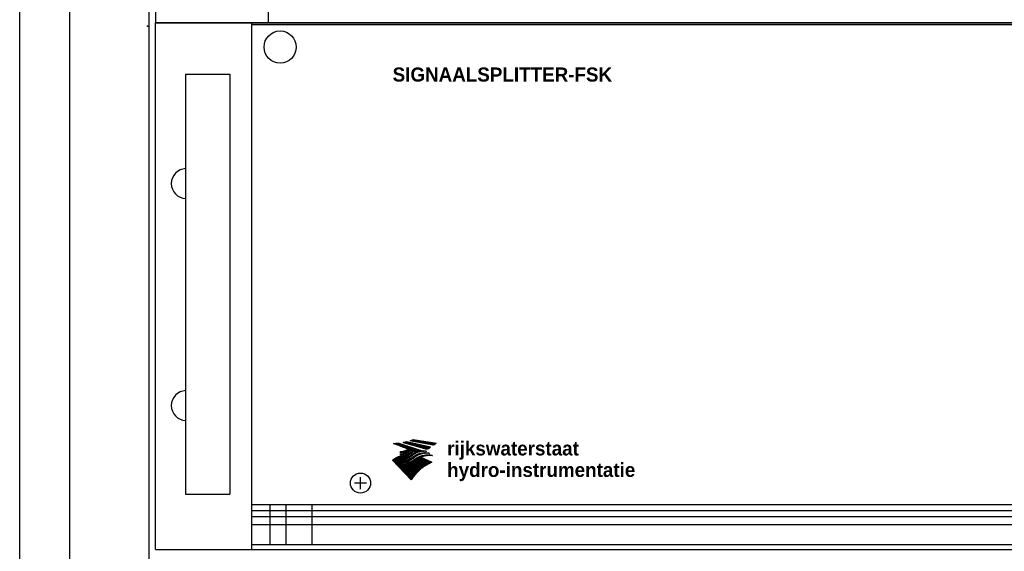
# Model space of a CAD drawing. Extents: x 0 to 4205, y 0 to 2970.
# Tile 4 of 14: x 377 to 622, y 1726 to 1858. Entities that reach past the tile are written whole.
import ezdxf

# ---------------------------------------------------------------- set-up
doc = ezdxf.new("R2010")
doc.units = 0
doc.header["$LTSCALE"] = 15
doc.header["$MEASUREMENT"] = 0
doc.layers.get('0').update_dxf_attribs({"linetype": 'CONTINUOUS'})
doc.layers.add('0-25', color=7, linetype='CONTINUOUS')
doc.layers.add('B-25', color=7, linetype='CONTINUOUS')
doc.styles.add('BOLD', font='bold')

# ---------------------------------------------------------------- blocks, each defined once
blk = doc.blocks.new('*X0')
at = {"color": 0}
for p, q in [((122.94, 22.25), (123.33, 22.64)), ((123.05, 22.22), (123.47, 22.64)), ((122.38, 22.4), (122.44, 22.45)), ((122.49, 22.37), (122.61, 22.48)), ((122.61, 22.34), (122.78, 22.52)), ((122.72, 22.31), (122.96, 22.55)), ((122.83, 22.28), (123.14, 22.59)), ((123.16, 22.18), (123.58, 22.61)), ((123.27, 22.15), (123.7, 22.58)), ((123.38, 22.12), (123.81, 22.56)), ((123.49, 22.09), (123.93, 22.53)), ((123.6, 22.06), (124.04, 22.5)), ((123.71, 22.03), (124.16, 22.48)), ((123.82, 22), (124.28, 22.45)), ((123.94, 21.97), (124.39, 22.43)), ((124.05, 21.94), (124.51, 22.4)), ((124.16, 21.91), (124.62, 22.37)), ((124.27, 21.88), (124.74, 22.35)), ((124.38, 21.85), (124.85, 22.32)), ((124.49, 21.82), (124.97, 22.29)), ((124.6, 21.79), (125.08, 22.27)), ((124.71, 21.76), (125.2, 22.24)), ((124.82, 21.73), (125.31, 22.22)), ((124.93, 21.7), (125.43, 22.19)), ((125.04, 21.66), (125.54, 22.16)), ((125.15, 21.63), (125.66, 22.14)), ((125.27, 21.6), (125.77, 22.11)), ((125.38, 21.57), (125.89, 22.08)), ((125.49, 21.54), (126, 22.06)), ((125.6, 21.51), (126.12, 22.03)), ((125.71, 21.48), (126.23, 22.01)), ((125.82, 21.45), (126.35, 21.98)), ((125.93, 21.42), (126.46, 21.95)), ((126.04, 21.39), (126.58, 21.93)), ((126.15, 21.36), (126.69, 21.9)), ((126.26, 21.33), (126.81, 21.87)), ((126.37, 21.3), (126.92, 21.85)), ((126.48, 21.27), (127.04, 21.82)), ((126.6, 21.24), (127.15, 21.8)), ((126.71, 21.21), (127.27, 21.77)), ((126.82, 21.18), (127.38, 21.74)), ((126.93, 21.14), (127.5, 21.72)), ((127.04, 21.11), (127.62, 21.69)), ((127.15, 21.08), (127.73, 21.66)), ((127.26, 21.05), (127.85, 21.64)), ((127.37, 21.02), (127.96, 21.61)), ((127.48, 20.99), (128.08, 21.59)), ((127.59, 20.96), (128.19, 21.56)), ((127.7, 20.93), (128.31, 21.53)), ((127.81, 20.9), (128.42, 21.51)), ((127.93, 20.87), (128.54, 21.48)), ((128.04, 20.84), (128.65, 21.45)), ((128.15, 20.81), (128.77, 21.43)), ((128.26, 20.78), (128.88, 21.4)), ((128.37, 20.75), (129, 21.38)), ((128.48, 20.72), (129.11, 21.35)), ((128.59, 20.69), (129.23, 21.32)), ((128.7, 20.66), (129.34, 21.3)), ((128.81, 20.62), (129.46, 21.27)), ((128.92, 20.59), (129.57, 21.24)), ((129.03, 20.56), (129.69, 21.22)), ((129.24, 20.63), (129.8, 21.19)), ((129.5, 20.75), (129.92, 21.17)), ((129.79, 20.89), (130.03, 21.14)), ((130.1, 21.07), (130.15, 21.11))]:
    blk.add_line(p, q, dxfattribs=at)
blk = doc.blocks.new('*X1')
at = {"color": 0}
for p, q in [((124.46, 22.92), (124.55, 23.01)), ((124.58, 22.9), (124.79, 23.11)), ((124.7, 22.88), (125.06, 23.23)), ((124.82, 22.86), (125.23, 23.27)), ((124.94, 22.83), (125.35, 23.25)), ((125.06, 22.81), (125.48, 23.23)), ((125.18, 22.79), (125.6, 23.21)), ((125.3, 22.77), (125.72, 23.19)), ((125.42, 22.74), (125.85, 23.17)), ((125.54, 22.72), (125.97, 23.16)), ((125.65, 22.7), (126.09, 23.14)), ((125.77, 22.68), (126.22, 23.12)), ((125.89, 22.66), (126.34, 23.1)), ((126.01, 22.63), (126.46, 23.08)), ((126.13, 22.61), (126.58, 23.06)), ((126.25, 22.59), (126.71, 23.05)), ((126.37, 22.57), (126.83, 23.03)), ((126.49, 22.54), (126.95, 23.01)), ((126.61, 22.52), (127.08, 22.99)), ((126.73, 22.5), (127.2, 22.97)), ((126.85, 22.48), (127.32, 22.95)), ((126.97, 22.46), (127.44, 22.93)), ((127.08, 22.43), (127.57, 22.92)), ((127.2, 22.41), (127.69, 22.9)), ((127.32, 22.39), (127.81, 22.88)), ((127.44, 22.37), (127.94, 22.86)), ((127.56, 22.34), (128.06, 22.84)), ((127.68, 22.32), (128.18, 22.82)), ((127.8, 22.3), (128.31, 22.8)), ((127.92, 22.28), (128.43, 22.79)), ((128.04, 22.25), (128.55, 22.77)), ((128.16, 22.23), (128.67, 22.75)), ((128.28, 22.21), (128.8, 22.73)), ((128.4, 22.19), (128.92, 22.71)), ((128.51, 22.17), (129.04, 22.69)), ((128.63, 22.14), (129.17, 22.68)), ((128.75, 22.12), (129.29, 22.66)), ((128.87, 22.1), (129.41, 22.64)), ((128.99, 22.08), (129.53, 22.62)), ((129.11, 22.05), (129.66, 22.6)), ((129.23, 22.03), (129.78, 22.58)), ((129.35, 22.01), (129.9, 22.56)), ((129.47, 21.99), (130.03, 22.55)), ((129.59, 21.96), (130.15, 22.53)), ((129.71, 21.94), (130.27, 22.51)), ((129.82, 21.92), (130.39, 22.49)), ((129.94, 21.9), (130.52, 22.47)), ((130.06, 21.88), (130.64, 22.45)), ((130.18, 21.85), (130.76, 22.43)), ((130.3, 21.83), (130.89, 22.42)), ((130.42, 21.81), (131.01, 22.4)), ((130.54, 21.79), (131.13, 22.38)), ((130.66, 21.76), (131.26, 22.36)), ((130.78, 21.74), (131.38, 22.34)), ((130.9, 21.72), (131.5, 22.32)), ((131.02, 21.7), (131.62, 22.31)), ((131.46, 22), (131.75, 22.29))]:
    blk.add_line(p, q, dxfattribs=at)
blk = doc.blocks.new('*X2')
at = {"color": 0}
for p, q in [((0.41, 10.45), (0.43, 10.47)), ((0.51, 10.41), (0.57, 10.47)), ((0.61, 10.37), (0.71, 10.47)), ((0.71, 10.33), (0.85, 10.47)), ((0.81, 10.29), (1, 10.47)), ((0.91, 10.25), (1.15, 10.48)), ((1.02, 10.21), (1.29, 10.49)), ((1.12, 10.17), (1.44, 10.49)), ((1.22, 10.13), (1.59, 10.5)), ((1.32, 10.09), (1.75, 10.52)), ((1.42, 10.04), (1.9, 10.53)), ((1.52, 10), (2.03, 10.52)), ((1.62, 9.96), (2.14, 10.48)), ((1.72, 9.92), (2.25, 10.45)), ((1.82, 9.88), (2.35, 10.41)), ((1.92, 9.84), (2.46, 10.38)), ((2.02, 9.8), (2.57, 10.35)), ((2.12, 9.76), (2.67, 10.31)), ((2.22, 9.72), (2.78, 10.28)), ((2.32, 9.68), (2.89, 10.24)), ((2.43, 9.64), (2.99, 10.21)), ((2.53, 9.6), (3.1, 10.17)), ((2.63, 9.56), (3.21, 10.14)), ((2.73, 9.52), (3.31, 10.1)), ((2.83, 9.48), (3.42, 10.07)), ((2.93, 9.43), (3.53, 10.03)), ((3.03, 9.39), (3.63, 10)), ((3.13, 9.35), (3.74, 9.96)), ((3.23, 9.31), (3.85, 9.93)), ((3.33, 9.27), (3.95, 9.89)), ((3.43, 9.23), (4.06, 9.86)), ((3.53, 9.19), (4.17, 9.82)), ((3.59, 7.97), (4.17, 8.55)), ((3.63, 9.15), (4.27, 9.79)), ((3.74, 9.11), (4.38, 9.75)), ((3.81, 8.05), (4.46, 8.71)), ((3.84, 9.07), (4.49, 9.72)), ((3.94, 9.03), (4.59, 9.68)), ((4.04, 8.99), (4.7, 9.65)), ((4.06, 8.16), (5.34, 9.44)), ((4.14, 8.95), (4.81, 9.61)), ((4.24, 8.91), (4.91, 9.58)), ((4.34, 8.87), (5.02, 9.54)), ((4.35, 8.31), (5.45, 9.41)), ((4.44, 8.82), (5.13, 9.51)), ((4.44, 7.69), (5.98, 9.23)), ((4.54, 8.78), (5.23, 9.48)), ((4.7, 8.52), (5.55, 9.37)), ((4.73, 7.85), (6.09, 9.2)), ((4.94, 8.62), (5.66, 9.34)), ((4.96, 7.23), (6.73, 8.99)), ((5.04, 8.58), (5.77, 9.3)), ((5.1, 8.07), (6.19, 9.16)), ((5.14, 8.54), (5.87, 9.27)), ((5.35, 7.47), (6.83, 8.95)), ((5.54, 8.37), (6.3, 9.13)), ((5.65, 8.33), (6.41, 9.09)), ((5.72, 6.85), (7.58, 8.71)), ((5.75, 8.29), (6.51, 9.06)), ((5.85, 8.25), (6.62, 9.02)), ((5.87, 7.85), (6.94, 8.92)), ((6.25, 8.09), (7.05, 8.88)), ((6.35, 8.05), (7.15, 8.85)), ((6.36, 7.35), (7.68, 8.67)), ((6.45, 8.01), (7.26, 8.81)), ((6.55, 7.97), (7.37, 8.78)), ((6.65, 7.92), (7.47, 8.74)), ((6.77, 7.62), (7.79, 8.64)), ((7.07, 7.77), (7.9, 8.61)), ((7.31, 7.88), (8, 8.57)), ((7.53, 7.96), (8.11, 8.54)), ((7.73, 8.02), (8.22, 8.5)), ((0.17, 5.68), (0.19, 5.7)), ((0.23, 5.61), (0.64, 6.01)), ((0.3, 5.54), (1, 6.24)), ((0.37, 5.46), (1.32, 6.41)), ((0.44, 5.39), (1.6, 6.55)), ((0.51, 5.32), (1.87, 6.68)), ((0.58, 5.24), (2.13, 6.8)), ((0.65, 5.17), (2.38, 6.91)), ((0.71, 5.1), (2.53, 6.92)), ((0.78, 5.03), (2.69, 6.93)), ((0.85, 4.95), (2.84, 6.94)), ((0.92, 4.88), (2.35, 6.31)), ((0.99, 4.81), (2.37, 6.19)), ((1.06, 4.73), (2.52, 6.19)), ((1.13, 4.66), (2.67, 6.2)), ((1.19, 4.59), (2.82, 6.22)), ((2.37, 5.62), (2.98, 6.24)), ((2.39, 7.2), (2.73, 7.54)), ((2.4, 7.35), (2.57, 7.52)), ((2.41, 7.5), (2.42, 7.51)), ((2.42, 7.79), (2.77, 8.14)), ((2.43, 7.94), (2.61, 8.13)), ((2.44, 8.09), (2.46, 8.12)), ((2.45, 6.41), (3.01, 6.97)), ((2.52, 7.19), (2.89, 7.56)), ((2.52, 5.63), (3.15, 6.26)), ((2.56, 7.79), (2.94, 8.17)), ((2.6, 6.42), (3.18, 6.99)), ((2.67, 7.2), (3.06, 7.59)), ((2.67, 5.64), (3.32, 6.29)), ((2.71, 7.8), (3.11, 8.2)), ((2.75, 6.43), (3.35, 7.03)), ((2.83, 7.21), (3.24, 7.63)), ((2.83, 5.66), (3.5, 6.32)), ((2.86, 7.81), (3.29, 8.24)), ((2.91, 6.45), (3.53, 7.07)), ((2.98, 7.23), (3.43, 7.67)), ((2.99, 5.68), (3.68, 6.37)), ((3.03, 7.84), (3.48, 8.29)), ((3.08, 6.48), (3.73, 7.12)), ((3.11, 2.55), (6.36, 5.79)), ((3.14, 7.25), (3.63, 7.73)), ((3.16, 5.71), (3.88, 6.42)), ((3.18, 2.47), (6.82, 6.11)), ((3.2, 7.87), (3.69, 8.35)), ((3.25, 2.4), (7.24, 6.39)), ((3.26, 6.51), (3.93, 7.18)), ((3.29, 4.85), (4.11, 5.66)), ((3.32, 7.28), (3.85, 7.81)), ((3.32, 2.33), (7.54, 6.55)), ((3.34, 5.74), (4.08, 6.48)), ((3.38, 2.25), (7.8, 6.67)), ((3.39, 7.91), (3.91, 8.44)), ((3.44, 6.55), (4.15, 7.26)), ((3.45, 2.18), (8.03, 6.76)), ((3.47, 4.89), (4.32, 5.73)), ((3.51, 7.33), (4.08, 7.9)), ((3.52, 2.11), (8.25, 6.84)), ((3.52, 5.78), (4.3, 6.56)), ((3.59, 2.03), (8.46, 6.9)), ((3.64, 6.61), (4.38, 7.35)), ((3.66, 1.96), (8.65, 6.95)), ((3.66, 4.93), (4.54, 5.81)), ((3.71, 5.83), (4.53, 6.65)), ((3.72, 7.4), (4.34, 8.02)), ((3.73, 1.89), (8.32, 6.48)), ((3.8, 1.82), (8.41, 6.43)), ((3.85, 6.68), (4.64, 7.47)), ((3.86, 1.74), (8.51, 6.39)), ((3.86, 4.99), (4.78, 5.91)), ((3.92, 5.9), (4.79, 6.77)), ((3.93, 1.67), (8.61, 6.35)), ((3.94, 7.47), (4.63, 8.17)), ((4, 1.6), (8.71, 6.3)), ((4.06, 5.05), (5.04, 6.03)), ((4.07, 1.52), (8.8, 6.26)), ((4.08, 6.76), (4.94, 7.62)), ((4.14, 5.98), (5.08, 6.91)), ((4.14, 1.45), (8.9, 6.21)), ((4.17, 7.57), (4.95, 8.35)), ((4.21, 1.38), (9, 6.17)), ((4.27, 1.31), (9.09, 6.12)), ((4.29, 5.13), (5.32, 6.17)), ((4.33, 6.88), (5.28, 7.82)), ((4.34, 1.23), (9.19, 6.08)), ((4.37, 6.07), (5.42, 7.12)), ((4.41, 1.16), (9.29, 6.04)), ((4.48, 1.09), (9.39, 5.99)), ((4.53, 5.23), (5.64, 6.35)), ((4.55, 1.01), (9.48, 5.95)), ((4.62, 0.94), (9.58, 5.9)), ((4.63, 7.03), (5.66, 8.07)), ((4.64, 6.19), (5.79, 7.34)), ((4.69, 0.87), (9.68, 5.86)), ((4.75, 0.79), (9.78, 5.82)), ((4.79, 5.36), (5.99, 6.56)), ((4.82, 0.72), (9.87, 5.77)), ((4.89, 0.65), (9.97, 5.73)), ((4.94, 6.36), (6.22, 7.63)), ((4.96, 0.58), (10.07, 5.68)), ((5.1, 5.52), (6.48, 6.9)), ((5.29, 6.56), (6.56, 7.83)), ((5.45, 5.73), (6.85, 7.13)), ((5.83, 5.97), (7.14, 7.28)), ((6.32, 6.32), (7.4, 7.4)), ((6.96, 6.82), (7.63, 7.49)), ((7.31, 7.03), (7.84, 7.56)), ((7.59, 7.17), (8.04, 7.62)), ((7.83, 7.26), (8.23, 7.66)), ((7.92, 8.06), (8.32, 8.47)), ((8.05, 7.34), (8.41, 7.7)), ((8.1, 8.1), (8.43, 8.43)), ((8.25, 7.4), (8.58, 7.73)), ((8.28, 8.14), (8.54, 8.4)), ((8.38, 6.55), (8.84, 7)), ((8.43, 7.44), (8.74, 7.75)), ((8.45, 8.16), (8.65, 8.37)), ((8.6, 6.62), (9.02, 7.04)), ((8.61, 8.19), (8.8, 8.37)), ((8.62, 7.49), (8.9, 7.77)), ((8.77, 8.2), (8.94, 8.37)), ((8.8, 7.52), (9.06, 7.79)), ((8.81, 6.69), (9.19, 7.07)), ((8.92, 8.21), (9.08, 8.37)), ((8.97, 7.55), (9.21, 7.8)), ((9.01, 6.74), (9.36, 7.1)), ((9.07, 8.22), (9.21, 8.37)), ((9.13, 7.58), (9.36, 7.8)), ((9.2, 6.79), (9.53, 7.12)), ((9.21, 8.22), (9.35, 8.36)), ((9.29, 7.59), (9.5, 7.8)), ((9.35, 8.22), (9.47, 8.34)), ((9.38, 6.83), (9.69, 7.14)), ((9.45, 7.61), (9.64, 7.8)), ((9.48, 8.21), (9.6, 8.33)), ((9.55, 6.87), (9.84, 7.16)), ((9.6, 7.62), (9.78, 7.8)), ((9.62, 8.2), (9.72, 8.31)), ((9.72, 6.9), (10, 7.17)), ((9.74, 8.19), (9.81, 8.25)), ((9.74, 7.62), (9.91, 7.79)), ((9.87, 8.17), (9.89, 8.19)), ((9.89, 7.62), (10.05, 7.78)), ((9.89, 6.92), (10.14, 7.17)), ((10.03, 7.62), (10.18, 7.77)), ((10.05, 6.94), (10.29, 7.18)), ((10.16, 7.62), (10.3, 7.76)), ((10.21, 6.95), (10.43, 7.18)), ((10.3, 7.61), (10.43, 7.74)), ((10.36, 6.97), (10.57, 7.18)), ((10.43, 7.6), (10.54, 7.71)), ((10.51, 6.97), (10.71, 7.17)), ((10.55, 7.58), (10.62, 7.65)), ((10.65, 6.98), (10.84, 7.16)), ((10.68, 7.57), (10.7, 7.59)), ((10.8, 6.98), (10.97, 7.15)), ((10.94, 6.98), (11.09, 7.13)), ((11.07, 6.97), (11.22, 7.12)), ((11.2, 6.96), (11.34, 7.1)), ((11.33, 6.95), (11.43, 7.05)), ((11.46, 6.93), (11.51, 6.99)), ((11.58, 6.91), (11.59, 6.93)), ((1.26, 4.51), (2.32, 5.57)), ((1.33, 4.44), (2.31, 5.42)), ((1.4, 4.37), (2.4, 5.37)), ((1.47, 4.3), (2.55, 5.38)), ((1.54, 4.22), (2.7, 5.39)), ((1.6, 4.15), (2.86, 5.4)), ((1.67, 4.08), (2.27, 4.68)), ((1.74, 4), (2.27, 4.53)), ((1.81, 3.93), (2.35, 4.47)), ((1.88, 3.86), (2.5, 4.48)), ((1.95, 3.79), (2.65, 4.49)), ((2.02, 3.71), (2.81, 4.5)), ((2.08, 3.64), (2.97, 4.52)), ((2.15, 3.57), (3.13, 4.54)), ((2.22, 3.49), (3.3, 4.57)), ((2.29, 3.42), (3.47, 4.6)), ((2.34, 4.75), (3.02, 5.42)), ((2.36, 3.35), (3.65, 4.64)), ((2.43, 3.27), (3.83, 4.68)), ((2.49, 4.75), (3.19, 5.45)), ((2.49, 3.2), (4.02, 4.73)), ((2.56, 3.13), (4.22, 4.79)), ((2.63, 3.06), (4.43, 4.85)), ((2.64, 4.76), (3.36, 5.48)), ((2.7, 2.98), (4.65, 4.94)), ((2.77, 2.91), (4.89, 5.03)), ((2.8, 4.78), (3.53, 5.51)), ((2.84, 2.84), (5.14, 5.14)), ((2.91, 2.76), (5.4, 5.26)), ((2.96, 4.79), (3.72, 5.56)), ((2.97, 2.69), (5.69, 5.41)), ((3.04, 2.62), (6, 5.58)), ((3.12, 4.82), (3.91, 5.61)), ((5.03, 0.5), (10.16, 5.64)), ((5.1, 0.43), (10.26, 5.6)), ((5.17, 0.36), (10.36, 5.55)), ((5.23, 0.28), (10.46, 5.51)), ((7.91, 2.82), (10.55, 5.46)), ((8.69, 3.46), (10.65, 5.42)), ((9.2, 3.82), (10.75, 5.37)), ((9.61, 4.09), (10.85, 5.33)), ((9.97, 4.32), (10.94, 5.29)), ((10.3, 4.5), (11.04, 5.24)), ((10.6, 4.66), (11.14, 5.2)), ((10.89, 4.81), (11.23, 5.15)), ((11.16, 4.93), (11.33, 5.11)), ((11.41, 5.05), (11.43, 5.07)), ((5.3, 0.21), (6.75, 1.65)), ((5.37, 0.14), (6.11, 0.88)), ((5.44, 0.06), (5.75, 0.37))]:
    blk.add_line(p, q, dxfattribs=at)

msp = doc.modelspace()

# ---------------------------------------------------------------- linework, layer by layer
at = {"layer": '0-25'}
for p, q in [((377, 1298.9), (377, 2063)), ((389.5, 1311.95), (389.5, 2049.95)), ((410.7935, 1991.07827), (410.7935, 1857.73603)), ((438.93123, 1857.73603), (438.93123, 1991.07827)), ((896.53412, 1857.73603), (410.7935, 1857.73603)), ((410.7935, 1857.73603), (896.53412, 1857.73603)), ((410.7935, 1726.68603), (410.7935, 1857.73603)), ((434.7935, 1726.68603), (434.7935, 1857.73603)), ((871.91276, 1857.18603), (434.7935, 1857.18603)), ((418.2935, 1844.93603), (429.2935, 1844.93603)), ((418.2935, 1844.93603), (418.2935, 1740.43603)), ((429.2935, 1844.93603), (429.2935, 1740.43603)), ((461.7935, 1741.68603), (461.7935, 1744.68603)), ((463.2935, 1743.18603), (460.2935, 1743.18603)), ((418.2935, 1740.43603), (429.2935, 1740.43603)), ((434.7935, 1737.88603), (871.91276, 1737.88603)), ((439.2935, 1727.88603), (439.2935, 1737.88603)), ((443.2935, 1727.88603), (443.2935, 1737.88603)), ((449.7935, 1727.88603), (449.7935, 1737.88603)), ((434.7935, 1736.38603), (871.91276, 1736.38603)), ((434.7935, 1734.88603), (871.91276, 1734.88603)), ((434.7935, 1732.88603), (871.91276, 1732.88603)), ((434.7935, 1727.88603), (871.91276, 1727.88603)), ((410.7935, 1726.68603), (896.53412, 1726.68603)), ((410.7935, 1726.68603), (896.53412, 1726.68603))]:
    msp.add_line(p, q, dxfattribs=at)
at = {"layer": '0-25', "linetype": 'Continuous'}
msp.add_line((409.25, 1324.95), (409.25, 2036.95), dxfattribs=at)
at = {"layer": '0-25'}
for points in [[(478.25388, 1751.06257, 0.096785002), (476.58443, 1750.98768, 0.112197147), (475.16981, 1750.36372, -0.05356318), (473.81724, 1749.43172, -0.118977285), (471.66017, 1748.8588), (471.65011, 1748.63742, 0.119962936), (474.34251, 1749.37921, 0.023105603), (474.97284, 1749.75332, -0.12228789), (476.92948, 1750.65907, -0.085652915), (478.75703, 1750.68521), (478.95577, 1750.5393, 0.099960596), (476.95574, 1750.43592, 0.132183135), (475.22891, 1749.54329, -0.038085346), (474.22433, 1748.86726, -0.136810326), (471.62495, 1748.09905), (471.61489, 1747.86257, 0.080811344), (473.6086, 1748.23603, 0.058894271), (475.42455, 1749.17941, -0.082224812), (476.59652, 1749.8411, -0.092855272), (478.76242, 1750.20781, -0.04353678), (479.51174, 1750.12924), (479.72306, 1749.97326, 0.04353678), (478.97219, 1750.03533, 0.092855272), (476.81489, 1749.62106), (479.56457, 1748.37326, 0.150009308), (474.4174, 1743.98836), (469.7935, 1748.91415, -0.041294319), (470.88581, 1749.59028, -0.010407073), (471.71552, 1749.97578, 0.13238272), (474.13897, 1750.71814, 0.030321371), (474.75954, 1751.12043), (474.43753, 1751.25125, -0.114270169), (472.43183, 1750.27363, -0.024948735), (471.72055, 1750.21201), (471.73816, 1750.49506, 0.111910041), (473.56117, 1751.0135, 0.032242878), (474.16835, 1751.36194), (473.88155, 1751.47515, -0.041830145), (473.15408, 1751.05288, -0.112427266), (471.74571, 1750.73581), (471.76332, 1751.02164, 0.126524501), (473.61489, 1751.58836), (469.97464, 1753.05754, 0.026013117), (471.36835, 1753.11792), (477.12684, 1751.23867, -0.052835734), (478.07778, 1751.18836)], [(472.39728, 1753.24874), (478.27652, 1751.62609, 0.030794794), (479.2325, 1752.1066), (473.35828, 1753.44496, -0.019263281)], [(474.87778, 1753.98836), (480.61615, 1753.12547, -0.035987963), (480.00483, 1752.60974), (474.1935, 1753.69653, 0.037759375)], [(474.21776, 1750.07493), (474.78243, 1750.42279, -0.043254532), (475.4564, 1750.83867), (475.01363, 1751.01729, -0.052920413), (473.65966, 1750.08149, -0.124488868), (471.69288, 1749.53804), (471.68281, 1749.34937, 0.129365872)]]:
    msp.add_lwpolyline(points, format="xyb", close=True, dxfattribs=at)
for centre, radius in [((441.7935, 1851.68603), 4), ((461.7935, 1743.18603), 2.5)]:
    msp.add_circle(centre, radius, dxfattribs=at)
at = {"layer": '0-25', "linetype": 'Continuous'}
for centre in [(418.4297, 1817.70425), (418.4297, 1762.46735)]:
    msp.add_arc(centre, 3.72117, 92.0974637, 267.9025363, dxfattribs=at)
at = {"layer": '0-25', "linetype": 'ByBlock'}
msp.add_point((408.77763, 1856.83907), dxfattribs=at)

# ---------------------------------------------------------------- block references
at = {"layer": '0-25', "xscale": 0.8664800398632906, "yscale": 0.8664800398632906, "zscale": 0.8664800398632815}
for name, p in [('*X2', (469.65176, 1743.98836)), ('*X0', (366.43902, 1733.81726)), ('*X1', (366.43902, 1733.81726))]:
    msp.add_blockref(name, p, dxfattribs=at)

# ---------------------------------------------------------------- texts
at = {"layer": 'B-25', "style": 'BOLD'}
for s, p in [('SIGNAALSPLITTER-FSK', (469.7935, 1843.09617)), ('rijkswaterstaat', (483.35552, 1750.05133)), ('hydro-instrumentatie', (483.35552, 1744.70133))]:
    msp.add_text(s, height=3.5, dxfattribs=at).set_placement(p)

doc.saveas('drawing.dxf')
